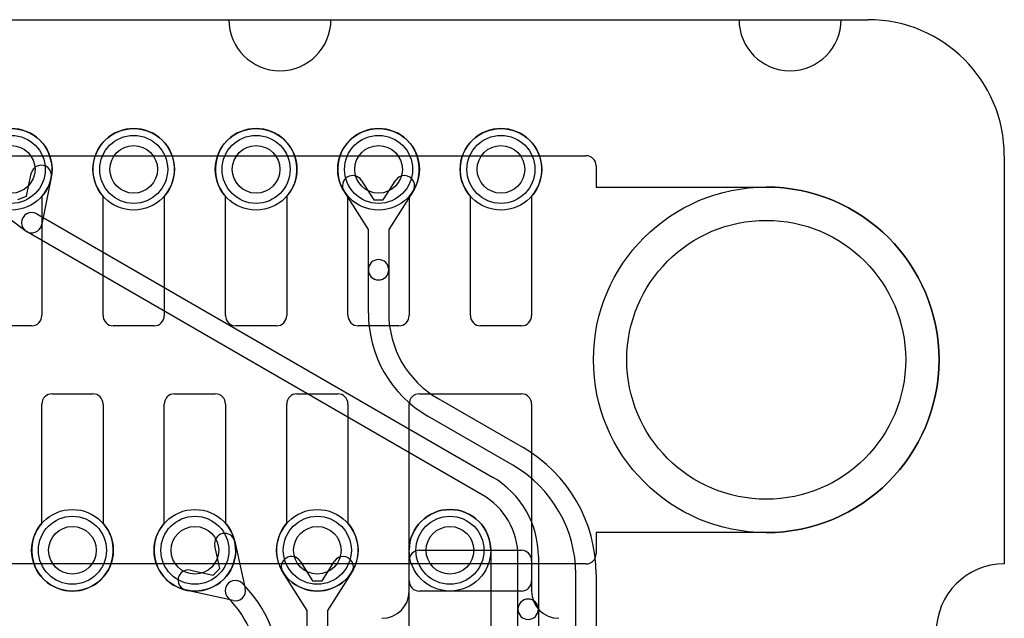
# Model space of a CAD drawing. Extents: x 0 to 21, y -0.5 to 20.
# Tile 15 of 15: x 12.8 to 20, y 15.6 to 20. Entities that reach past the tile are written whole.
import ezdxf

# ---------------------------------------------------------------- set-up
doc = ezdxf.new("R2010")
doc.units = 0
for name, color, linetype in [('Hole', 1, 'CONTINUOUS'), ('L1', 3, 'CONTINUOUS'), ('L2', 3, 'CONTINUOUS'), ('L3', 3, 'CONTINUOUS'), ('L4', 3, 'CONTINUOUS'), ('Outline', 7, 'CONTINUOUS'), ('PartsArea-A', 111, 'CONTINUOUS'), ('PartsArea-B', 111, 'CONTINUOUS'), ('Resist-A', 2, 'CONTINUOUS'), ('Resist-B', 2, 'CONTINUOUS')]:
    doc.layers.add(name, color=color, linetype=linetype)

msp = doc.modelspace()

# ---------------------------------------------------------------- linework, layer by layer
at = {"layer": 'Hole'}
for centre, radius in [((12.7, 18.9), 0.175), ((13.6, 18.9), 0.175), ((14.5, 18.9), 0.175), ((15.4, 18.9), 0.175), ((16.3, 18.9), 0.175), ((18.25, 17.5), 1.025), ((13.15, 16.1), 0.175), ((14.05, 16.1), 0.175), ((14.95, 16.1), 0.175), ((15.925, 16.1), 0.175)]:
    msp.add_circle(centre, radius, dxfattribs=at)
at = {"layer": 'L1'}
for p, q in [((12.925, 18.70157), (12.925, 17.825)), ((13.375, 17.825), (13.375, 18.70157)), ((13.825, 18.70157), (13.825, 17.825)), ((14.275, 17.825), (14.275, 18.70157)), ((14.725, 18.70157), (14.725, 17.825)), ((15.175, 17.825), (15.175, 18.70157)), ((15.625, 18.70157), (15.625, 17.825)), ((16.075, 17.825), (16.075, 18.70157)), ((16.525, 18.70157), (16.525, 17.825)), ((12.85, 17.75), (12.55, 17.75)), ((13.75, 17.75), (13.45, 17.75)), ((14.65, 17.75), (14.35, 17.75)), ((15.55, 17.75), (15.25, 17.75)), ((16.45, 17.75), (16.15, 17.75)), ((13, 17.25), (13.3, 17.25)), ((13.9, 17.25), (14.2, 17.25)), ((14.8, 17.25), (15.1, 17.25)), ((15.7, 17.25), (16.45, 17.25)), ((12.925, 16.29843), (12.925, 17.175)), ((13.375, 17.175), (13.375, 16.29843)), ((13.825, 16.29843), (13.825, 17.175)), ((14.275, 17.175), (14.275, 16.29843)), ((14.725, 16.29843), (14.725, 17.175)), ((15.175, 17.175), (15.175, 16.29843)), ((15.625, 15.875), (15.625, 17.175)), ((16.525, 17.175), (16.525, 15.875)), ((15.69997, 16.1), (16.45003, 16.1)), ((15.625, 15.8), (15.625, 16.02503)), ((16.525, 16.02503), (16.525, 15.8)), ((16.45, 15.8), (15.7, 15.8))]:
    msp.add_line(p, q, dxfattribs=at)
for centre in [(12.7, 18.9), (13.6, 18.9), (14.5, 18.9), (15.4, 18.9), (16.3, 18.9), (13.15, 16.1), (14.05, 16.1), (14.95, 16.1), (15.925, 16.1)]:
    msp.add_circle(centre, 0.3, dxfattribs=at)
for centre, radius, start, end in [((12.7, 18.9), 0.3, -41.409429, -138.590571), ((13.6, 18.9), 0.3, -41.409429, -138.590571), ((14.5, 18.9), 0.3, -41.409429, -138.590571), ((15.4, 18.9), 0.3, -41.409429, -138.590571), ((16.3, 18.9), 0.3, -41.409429, -138.590571), ((12.85, 17.825), 0.075, -90, 0), ((13.45, 17.825), 0.075, 180, -90), ((13.75, 17.825), 0.075, -90, 0), ((14.35, 17.825), 0.075, 180, -90), ((14.65, 17.825), 0.075, -90, 0), ((15.25, 17.825), 0.075, 180, -90), ((15.55, 17.825), 0.075, -90, 0), ((16.15, 17.825), 0.075, 180, -90), ((16.45, 17.825), 0.075, -90, 0), ((13, 17.175), 0.075, 90, 180), ((13.3, 17.175), 0.075, 0, 90), ((13.9, 17.175), 0.075, 90, 180), ((14.2, 17.175), 0.075, 0, 90), ((14.8, 17.175), 0.075, 90, 180), ((15.1, 17.175), 0.075, 0, 90), ((15.7, 17.175), 0.075, 90, 180), ((16.45, 17.175), 0.075, 0, 90), ((13.15, 16.1), 0.3, 138.590571, 41.409429), ((14.05, 16.1), 0.3, 138.590571, 41.409429), ((14.95, 16.1), 0.3, 138.590571, 41.409429), ((15.69997, 16.02503), 0.07497, 90, 180), ((16.45003, 16.02503), 0.07497, 0, 90), ((15.7, 15.875), 0.075, 180, -90), ((16.45, 15.875), 0.075, -90, 0), ((15.425, 15.8), 0.2, -90, 0), ((16.725, 15.8), 0.2, 180, -90)]:
    msp.add_arc(centre, radius, start, end, dxfattribs=at)
at = {"layer": 'L2'}
for p, q in [((12.81294, 18.70255), (12.84699, 18.87013)), ((12.99399, 18.84025), (12.92438, 18.49768)), ((15.27335, 18.81964), (15.36495, 18.67526)), ((15.43505, 18.67526), (15.52665, 18.81964)), ((12.74745, 18.67754), (12.81294, 18.70255)), ((15.325, 18.45822), (15.14669, 18.73928)), ((15.36495, 18.67526), (15.43505, 18.67526)), ((15.65331, 18.73928), (15.475, 18.45822)), ((12.80092, 18.45061), (12.52072, 18.65947)), ((12.8875, 18.57227), (16.2375, 16.63815)), ((15.325, 18.16169), (15.325, 18.45822)), ((15.475, 18.45822), (15.475, 18.16169)), ((16.1625, 16.50824), (12.8125, 18.44237)), ((15.325, 17.84338), (15.325, 18.16169)), ((15.475, 18.16169), (15.475, 17.84338)), ((15.8375, 17.21551), (16.4625, 16.85467)), ((16.3875, 16.72476), (15.7625, 17.08561)), ((15.625, 15.4), (15.625, 16.1)), ((16.225, 16.1), (16.225, 15.4)), ((16.425, 15.66679), (16.425, 16.05359)), ((16.575, 16.05359), (16.575, 15.66679)), ((16.85, 15), (16.85, 15.92369)), ((17, 15.92369), (17, 15)), ((16.425, 15.29766), (16.425, 15.66679)), ((16.575, 15.66679), (16.575, 15.29766))]:
    msp.add_line(p, q, dxfattribs=at)
for centre in [(12.7, 18.9), (15.4, 18.9), (15.925, 16.1)]:
    msp.add_circle(centre, 0.3, dxfattribs=at)
for centre, radius, start, end in [((12.92049, 18.85519), 0.075, -11.489712, 168.51358), ((15.21002, 18.77946), 0.075, 32.393266, -147.607741), ((15.58998, 18.77946), 0.075, -32.393266, 147.607741), ((12.85, 18.50732), 0.075, 59.999272, -119.999956), ((12.85, 18.50732), 0.075, -130.874741, -7.38464), ((15.4, 18.16169), 0.075, 0, 180), ((15.4, 18.16169), 0.075, 180, 0), ((16.2, 17.84338), 0.875, 180, -120.000012), ((16.2, 17.84338), 0.725, 180, -119.999937), ((15.925, 15.92369), 1.075, 0, 60.000072), ((15.925, 15.92369), 0.925, 0, 59.999892), ((15.9, 16.05358), 0.675, 0.000849, 60.000227), ((15.9, 16.05358), 0.525, 0.001091, 59.999818), ((15.925, 16.1), 0.3, 0, 180), ((16.5, 15.66679), 0.075, 0, 180), ((16.5, 15.66679), 0.075, 180, 0)]:
    msp.add_arc(centre, radius, start, end, dxfattribs=at)
at = {"layer": 'L3'}
for p, q in [((15.625, 15.4), (15.625, 16.1)), ((16.225, 16.1), (16.225, 15.4))]:
    msp.add_line(p, q, dxfattribs=at)
msp.add_circle((15.925, 16.1), 0.3, dxfattribs=at)
msp.add_arc((15.925, 16.1), 0.3, 0, 180, dxfattribs=at)
at = {"layer": 'L4'}
for p, q in [((12.925, 18.70157), (12.925, 17.825)), ((13.375, 17.825), (13.375, 18.70157)), ((13.825, 18.70157), (13.825, 17.825)), ((14.275, 17.825), (14.275, 18.70157)), ((14.725, 18.70157), (14.725, 17.825)), ((15.175, 17.825), (15.175, 18.70157)), ((15.625, 18.70157), (15.625, 17.825)), ((16.075, 17.825), (16.075, 18.70157)), ((16.525, 18.70157), (16.525, 17.825)), ((12.85, 17.75), (12.55, 17.75)), ((13.75, 17.75), (13.45, 17.75)), ((14.65, 17.75), (14.35, 17.75)), ((15.55, 17.75), (15.25, 17.75)), ((16.45, 17.75), (16.15, 17.75)), ((13, 17.25), (13.3, 17.25)), ((13.9, 17.25), (14.2, 17.25)), ((14.8, 17.25), (15.1, 17.25)), ((15.7, 17.25), (16.45, 17.25)), ((12.925, 16.29843), (12.925, 17.175)), ((13.375, 17.175), (13.375, 16.29843)), ((13.825, 16.29843), (13.825, 17.175)), ((14.275, 17.175), (14.275, 16.29843)), ((14.725, 16.29843), (14.725, 17.175)), ((15.175, 17.175), (15.175, 16.29843)), ((15.625, 15.875), (15.625, 17.175)), ((16.525, 17.175), (16.525, 15.875)), ((14.34277, 16.16547), (14.42017, 15.81939)), ((14.23371, 15.96588), (14.19639, 16.13273)), ((15.69997, 16.1), (16.45003, 16.1)), ((14.82335, 16.01964), (14.91495, 15.87526)), ((14.98505, 15.87526), (15.07665, 16.01964)), ((15.625, 15.8), (15.625, 16.02503)), ((16.525, 16.02503), (16.525, 15.8)), ((14.01727, 15.95361), (14.18412, 15.91629)), ((14.18412, 15.91629), (14.23371, 15.96588)), ((14.875, 15.65822), (14.69669, 15.93928)), ((15.20331, 15.93928), (15.025, 15.65822)), ((14.91495, 15.87526), (14.98505, 15.87526)), ((14.33061, 15.72983), (13.98453, 15.80723)), ((16.45, 15.8), (15.7, 15.8)), ((14.875, 12.17918), (14.875, 15.65822)), ((15.025, 15.65822), (15.025, 12.17918))]:
    msp.add_line(p, q, dxfattribs=at)
for centre in [(12.7, 18.9), (13.6, 18.9), (14.5, 18.9), (15.4, 18.9), (16.3, 18.9), (13.15, 16.1), (14.05, 16.1), (14.95, 16.1), (15.925, 16.1)]:
    msp.add_circle(centre, 0.3, dxfattribs=at)
for centre, radius, start, end in [((12.7, 18.9), 0.3, -41.409429, -138.590571), ((13.6, 18.9), 0.3, -41.409429, -138.590571), ((14.5, 18.9), 0.3, -41.409429, -138.590571), ((15.4, 18.9), 0.3, -41.409429, -138.590571), ((16.3, 18.9), 0.3, -41.409429, -138.590571), ((12.85, 17.825), 0.075, -90, 0), ((13.45, 17.825), 0.075, 180, -90), ((13.75, 17.825), 0.075, -90, 0), ((14.35, 17.825), 0.075, 180, -90), ((14.65, 17.825), 0.075, -90, 0), ((15.25, 17.825), 0.075, 180, -90), ((15.55, 17.825), 0.075, -90, 0), ((16.15, 17.825), 0.075, 180, -90), ((16.45, 17.825), 0.075, -90, 0), ((13, 17.175), 0.075, 90, 180), ((13.3, 17.175), 0.075, 0, 90), ((13.9, 17.175), 0.075, 90, 180), ((14.2, 17.175), 0.075, 0, 90), ((14.8, 17.175), 0.075, 90, 180), ((15.1, 17.175), 0.075, 0, 90), ((15.7, 17.175), 0.075, 90, 180), ((16.45, 17.175), 0.075, 0, 90), ((13.15, 16.1), 0.3, 138.590571, 41.409429), ((14.05, 16.1), 0.3, 138.590571, 41.409429), ((14.95, 16.1), 0.3, 138.590571, 41.409429), ((14.26958, 16.1491), 0.075, 12.607528, -167.393385), ((15.69997, 16.02503), 0.07497, 90, 180), ((16.45003, 16.02503), 0.07497, 0, 90), ((14.76002, 15.97946), 0.075, 32.393266, -147.607741), ((15.13998, 15.97946), 0.075, -32.393266, 147.607741), ((14.0009, 15.88042), 0.075, 77.392472, -102.606615), ((14.34699, 15.80301), 0.075, 44.994598, -135.000469), ((13.73616, 15.19219), 0.93884, 0, 44.999137), ((15.7, 15.875), 0.075, 180, -90), ((16.45, 15.875), 0.075, -90, 0), ((14.34698, 15.80302), 0.075, -102.607528, 12.607528), ((15.425, 15.8), 0.2, -90, 0), ((16.725, 15.8), 0.2, 180, -90), ((13.73616, 15.19219), 0.78884, 0, 44.999486)]:
    msp.add_arc(centre, radius, start, end, dxfattribs=at)
at = {"layer": 'Outline'}
for p, q in [((5.7, 20), (14.3, 20)), ((15.05, 20), (18.05, 20)), ((18.8, 20), (19, 20)), ((20, 19), (20, 16))]:
    msp.add_line(p, q, dxfattribs=at)
for centre, radius, start, end in [((14.675, 20), 0.375, 180, 0), ((18.425, 20), 0.375, 180, 0), ((19, 19), 1, 0, 90), ((20, 15.5), 0.5, 90, -90)]:
    msp.add_arc(centre, radius, start, end, dxfattribs=at)
at = {"layer": 'PartsArea-A'}
for p, q in [((1, 20), (19, 20)), ((20, 19), (20, 16))]:
    msp.add_line(p, q, dxfattribs=at)
for centre, radius, start, end in [((19, 19), 1, 0, 90), ((20, 15.5), 0.5, 90, -90)]:
    msp.add_arc(centre, radius, start, end, dxfattribs=at)
at = {"layer": 'PartsArea-B'}
for p, q in [((1, 20), (19, 20)), ((20, 19), (20, 16))]:
    msp.add_line(p, q, dxfattribs=at)
for centre, radius, start, end in [((19, 19), 1, 0, 90), ((20, 15.5), 0.5, 90, -90)]:
    msp.add_arc(centre, radius, start, end, dxfattribs=at)
at = {"layer": 'Resist-A'}
for p, q in [((3.075, 19), (16.925, 19)), ((17, 18.925), (17, 18.77)), ((17, 18.77), (18.25, 18.77)), ((18.25, 16.23), (17, 16.23)), ((17, 16.23), (17, 16.075)), ((16.925, 16), (3.075, 16))]:
    msp.add_line(p, q, dxfattribs=at)
for centre, radius in [((12.7, 18.9), 0.25), ((13.6, 18.9), 0.25), ((14.5, 18.9), 0.25), ((15.4, 18.9), 0.25), ((16.3, 18.9), 0.25), ((18.25, 17.5), 1.27), ((13.15, 16.1), 0.25), ((14.05, 16.1), 0.25), ((14.95, 16.1), 0.25), ((15.925, 16.1), 0.25)]:
    msp.add_circle(centre, radius, dxfattribs=at)
for centre, radius, start, end in [((16.925, 18.925), 0.075, 0, 90), ((18.25, 17.5), 1.27, -90, 90), ((16.925, 16.075), 0.075, -90, 0)]:
    msp.add_arc(centre, radius, start, end, dxfattribs=at)
at = {"layer": 'Resist-B'}
for p, q in [((3.075, 19), (16.925, 19)), ((17, 18.925), (17, 18.77)), ((17, 18.77), (18.25, 18.77)), ((18.25, 16.23), (17, 16.23)), ((17, 16.23), (17, 16.075)), ((16.925, 16), (3.075, 16))]:
    msp.add_line(p, q, dxfattribs=at)
for centre, radius in [((12.7, 18.9), 0.25), ((13.6, 18.9), 0.25), ((14.5, 18.9), 0.25), ((15.4, 18.9), 0.25), ((16.3, 18.9), 0.25), ((18.25, 17.5), 1.27), ((13.15, 16.1), 0.25), ((14.05, 16.1), 0.25), ((14.95, 16.1), 0.25), ((15.925, 16.1), 0.25)]:
    msp.add_circle(centre, radius, dxfattribs=at)
for centre, radius, start, end in [((16.925, 18.925), 0.075, 0, 90), ((18.25, 17.5), 1.27, -90, 90), ((16.925, 16.075), 0.075, -90, 0)]:
    msp.add_arc(centre, radius, start, end, dxfattribs=at)

doc.saveas('drawing.dxf')
